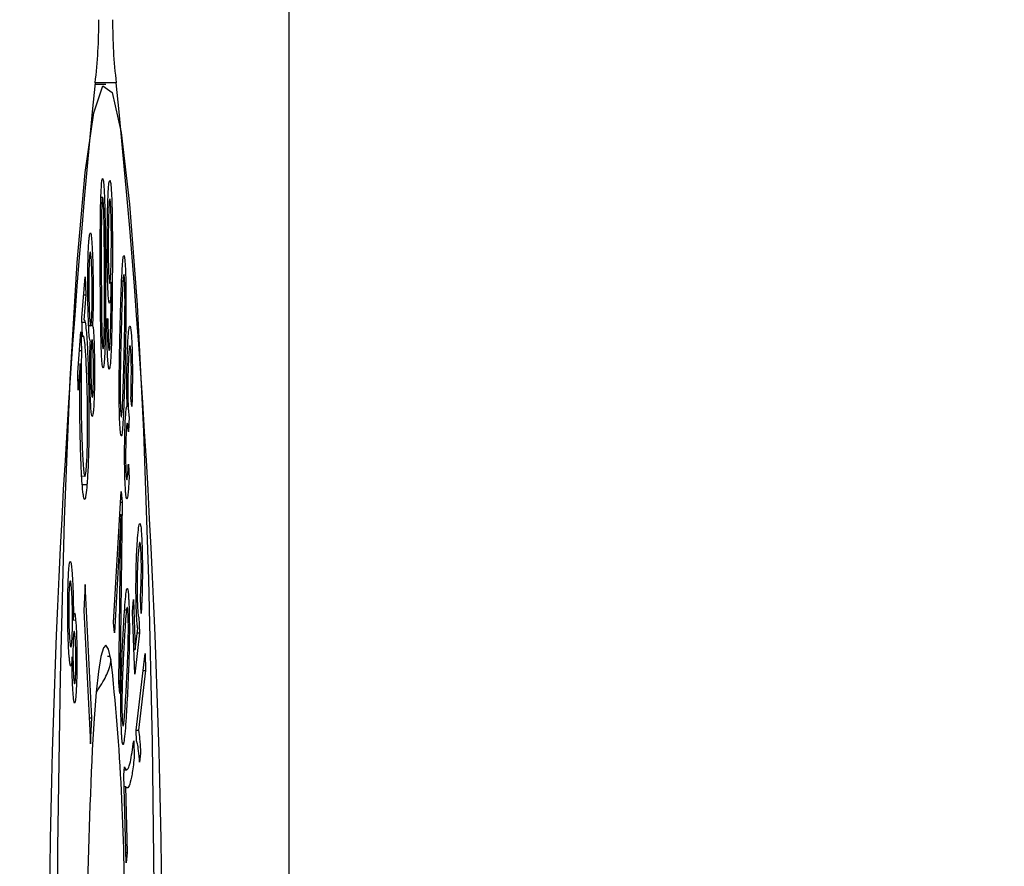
# Model space of a CAD drawing. Header units: millimetres. Extents: x 0 to 1262, y 0 to 420.
# Tile 43 of 99: x 753.45 to 756.98, y 166.33 to 169.37. Entities that reach past the tile are written whole.
import ezdxf

# ---------------------------------------------------------------- set-up
doc = ezdxf.new("R2010")
doc.units = ezdxf.units.MM
doc.header["$PDSIZE"] = -1
doc.layers.add('SLD-0', color=7, linetype='Continuous')
doc.styles.add('SLDTEXTSTYLE0', font='TXT', dxfattribs={"width": 0.75})
doc.dimstyles.new('SLDDIMSTYLE8', dxfattribs={"dimtxt": 3.5, "dimasz": 3.2, "dimexe": 0, "dimexo": 0.0625, "dimgap": 0.875, "dimtad": 0, "dimtih": 1, "dimtoh": 1, "dimdec": 1, "dimlfac": 3, "dimrnd": 1e-09, "dimzin": 4, "dimdsep": 46, "dimtxsty": 'SLDTEXTSTYLE0', "dimblk1": 'NONE', "dimsah": 1, "dimcen": 0, "dimadec": 0, "dimazin": 1, "dimtfac": 1, "dimtdec": 1, "dimtmove": 0, "dimatfit": 3, "dimldrblk": 'NONE', "dimfxl": 1, "dimfrac": 2, "dimtolj": 1, "dimtzin": 12, "dimarcsym": 0})

# ---------------------------------------------------------------- blocks, each defined once
blk = doc.blocks.new('*D106')
at = {"layer": 'Defpoints', "color": 0, "transparency": 16777216}
for p in [(735.6146, 174.5968), (738.2073, 172.0041)]:
    blk.add_point(p, dxfattribs=at)
at = {"layer": 'SLD-0', "color": 0, "lineweight": -2, "transparency": 16777216}
for p, q in [((735.6146, 174.5968), (738.2073, 172.0041)), ((752.8934, 157.318), (740.4701, 169.7413)), ((756.0934, 157.318), (752.8934, 157.318))]:
    blk.add_line(p, q, dxfattribs=at)
at = {"layer": 'SLD-0', "color": 0, "transparency": 16777216}
blk.add_solid([(740.8472, 170.1184), (740.093, 169.3642), (738.2073, 172.0041)], dxfattribs=at)
at = {"layer": 'SLD-0', "color": 0, "transparency": 16777216, "insert": (756.9684, 159.068), "char_height": 3.5, "attachment_point": 1, "style": 'SLDTEXTSTYLE0'}
blk.add_mtext('\\A1;3X∅11.0 [∅0.43]', dxfattribs=at)
blk = doc.blocks.new('_None')

msp = doc.modelspace()

# ---------------------------------------------------------------- linework, layer by layer
at = {"color": 7, "linetype": 'Continuous', "lineweight": 25}
for p, q in [((754.410979, 340.957163), (754.410979, 150.643677)), ((753.753808, 169.133753), (753.714556, 169.133753)), ((753.791745, 169.139309), (753.715871, 169.139309)), ((753.736565, 168.729431), (753.742538, 168.729118)), ((753.743486, 168.728416), (753.743056, 168.728438)), ((753.69996, 168.529154), (753.699594, 168.529173)), ((753.668723, 168.29654), (753.680207, 168.443243)), ((753.680207, 168.443243), (753.682445, 168.379285)), ((753.734348, 168.448749), (753.737972, 168.448763)), ((753.766856, 168.425348), (753.773944, 168.423955)), ((753.815716, 168.428019), (753.811307, 168.428206)), ((753.682445, 168.379285), (753.674994, 168.288574)), ((753.675209, 168.379396), (753.682445, 168.379285)), ((753.671116, 168.228033), (753.668723, 168.29654)), ((753.669283, 168.280499), (753.680003, 168.281045)), ((753.692508, 168.269151), (753.698992, 168.26943)), ((753.700989, 168.269516), (753.706285, 168.269745)), ((753.758296, 168.293764), (753.761807, 168.29335)), ((753.653371, 168.10065), (753.664819, 168.246759)), ((753.664819, 168.246759), (753.667174, 168.179463)), ((753.676411, 168.224436), (753.675363, 168.224489)), ((753.705824, 168.215585), (753.705564, 168.215598)), ((753.659544, 168.179444), (753.667174, 168.179463)), ((753.662752, 168.132337), (753.655575, 168.03751)), ((753.655575, 168.03751), (753.653371, 168.10065)), ((753.662462, 168.118285), (753.665745, 168.118238)), ((753.847654, 167.97818), (753.844441, 168.008931)), ((753.837696, 167.942024), (753.835151, 167.887809)), ((753.835151, 167.887809), (753.834731, 167.894703)), ((753.835075, 167.771457), (753.837494, 167.720242)), ((753.667693, 167.728736), (753.677703, 167.729255)), ((753.669597, 167.699164), (753.68664, 167.698423)), ((753.781714, 167.203909), (753.809245, 167.673527)), ((753.809245, 167.673527), (753.812611, 167.635699)), ((753.812611, 167.635699), (753.804426, 166.948667)), ((753.807019, 167.635555), (753.812611, 167.635699)), ((753.804471, 167.592098), (753.808965, 167.591218)), ((753.804723, 167.511326), (753.785063, 167.166276)), ((753.799747, 167.511517), (753.804723, 167.511326)), ((753.800871, 166.988647), (753.807351, 167.481781)), ((753.680234, 167.3394), (753.675235, 167.246373)), ((753.704578, 166.861811), (753.680234, 167.3394)), ((753.850297, 167.242347), (753.853681, 167.286251)), ((753.853681, 167.286251), (753.860089, 167.1063)), ((753.881077, 167.235875), (753.878686, 167.290012)), ((753.675235, 167.246373), (753.699579, 166.768783)), ((753.82829, 167.247819), (753.821935, 167.248129)), ((753.858287, 167.018144), (753.850297, 167.242347)), ((753.634603, 167.212358), (753.645849, 167.212865)), ((753.785063, 167.166276), (753.781714, 167.203909)), ((753.87323, 167.224473), (753.874655, 167.166759)), ((753.874655, 167.166759), (753.858287, 167.018144)), ((753.860089, 167.1063), (753.868702, 167.182688)), ((753.866927, 167.166951), (753.874655, 167.166759)), ((753.855157, 167.105973), (753.860089, 167.1063)), ((753.863142, 166.817695), (753.895105, 167.092756)), ((753.895105, 167.092756), (753.896558, 167.031271)), ((753.896558, 167.031271), (753.871655, 166.816971)), ((753.887987, 167.031495), (753.896558, 167.031271)), ((753.804426, 166.948667), (753.800871, 166.988647)), ((753.694837, 166.86182), (753.704578, 166.861811)), ((753.699579, 166.768783), (753.704578, 166.861811)), ((753.864081, 166.777862), (753.863142, 166.817695)), ((753.863161, 166.816902), (753.871655, 166.816971)), ((753.854367, 166.779365), (753.85606, 166.717929)), ((753.879243, 166.735139), (753.875468, 166.702593)), ((753.818671, 166.6555), (753.821628, 166.685333)), ((753.820559, 166.674548), (753.829229, 166.675003)), ((753.827358, 166.341445), (753.818671, 166.6555)), ((753.819764, 166.616003), (753.824452, 166.615706)), ((753.824452, 166.615706), (753.831017, 166.378314)), ((753.826335, 166.378417), (753.831017, 166.378314)), ((753.831017, 166.378314), (753.827358, 166.341445))]:
    msp.add_line(p, q, dxfattribs=at)
at = {"color": 7, "linetype": 'Continuous', "lineweight": 25, "flags": 128}
for points in [[(753.710886, 169.031286), (753.743662, 169.128111), (753.776805, 169.104664), (753.809117, 168.961794), (753.839429, 168.704663), (753.866648, 168.342565), (753.889788, 167.888588), (753.908013, 167.359138), (753.920665, 166.773353), (753.927286, 166.152403), (753.927637, 165.518732), (753.921706, 164.895241), (753.909706, 164.304466), (753.892072, 163.767759), (753.869441, 163.304517), (753.84263, 162.931484), (753.812609, 162.662142)], [(753.714477, 162.552906), (753.683023, 162.753816), (753.654126, 163.064839), (753.628833, 163.474732), (753.608056, 163.968682), (753.592547, 164.528836), (753.582867, 165.134948), (753.579365, 165.765112), (753.582167, 166.396552), (753.591174, 167.006447), (753.606058, 167.572752), (753.626282, 168.075001), (753.651116, 168.49504), (753.679661, 168.817689), (753.710886, 169.031286)], [(753.772592, 167.072423), (753.763742, 167.108387), (753.754722, 167.121971), (753.745686, 167.112944), (753.736789, 167.081458), (753.728184, 167.028054), (753.720017, 166.953645), (753.712428, 166.859503), (753.705547, 166.747241)]]:
    msp.add_lwpolyline(points, dxfattribs=at)
at = {"color": 7, "linetype": 'Continuous', "lineweight": 25}
for centre, radius, start, end in [((752.04415, 169.348542), 1.684765, 352.86592, 0.589184), ((755.463466, 169.348542), 1.684765, 179.410816, 187.13408), ((787.008103, 165.80042), 33.459242, 174.2729373, 185.7270627), ((720.499513, 165.80042), 33.459242, 354.2729373, 5.7270627), ((745.708696, 166.186754), 8.112387, 359.5680943, 6.2677523), ((774.346129, 165.806303), 20.662018, 177.389877, 180.918083)]:
    msp.add_arc(centre, radius, start, end, dxfattribs=at)
for points, knots in [([(753.734358, 168.443657), (753.734284, 168.470284), (753.734059, 168.550675), (753.734537, 168.65187), (753.736541, 168.735647), (753.738542, 168.775306), (753.74068, 168.79286), (753.741957, 168.795554), (753.742374, 168.796434)], [0, 0, 0, 0, 0.18763089, 0.56650005, 0.69649027, 0.82783665, 0.94372094, 1, 1, 1, 1]), ([(753.742374, 168.796434), (753.743301, 168.79595), (753.745139, 168.794989), (753.747753, 168.766527), (753.750149, 168.715026), (753.752238, 168.6131), (753.752684, 168.526718), (753.752978, 168.470043)], [0, 0, 0, 0, 0.12289195, 0.24381915, 0.39132242, 0.60064475, 1, 1, 1, 1]), ([(753.759308, 168.580469), (753.75954, 168.607068), (753.760007, 168.660451), (753.761882, 168.724573), (753.764265, 168.768866), (753.766818, 168.789946), (753.768581, 168.789538), (753.769396, 168.78935)], [0, 0, 0, 0, 0.25517195, 0.51209752, 0.68202558, 0.85291827, 1, 1, 1, 1]), ([(753.769396, 168.78935), (753.770465, 168.785153), (753.77261, 168.776732), (753.775222, 168.732884), (753.777236, 168.665517), (753.778026, 168.56644), (753.777749, 168.491195), (753.777593, 168.448913)], [0, 0, 0, 0, 0.14729299, 0.29557201, 0.45898953, 0.69599647, 1, 1, 1, 1]), ([(753.742538, 168.729118), (753.742052, 168.727366), (753.74111, 168.723967), (753.739804, 168.703251), (753.73861, 168.66843), (753.737832, 168.608971), (753.737701, 168.533463), (753.737881, 168.477135), (753.737972, 168.448763)], [0, 0, 0, 0, 0.08701906, 0.16885561, 0.29466373, 0.47175882, 0.73392302, 1, 1, 1, 1]), ([(753.749393, 168.46494), (753.749268, 168.491558), (753.749019, 168.544834), (753.748347, 168.61796), (753.747245, 168.675097), (753.745782, 168.708176), (753.744372, 168.725781), (753.743247, 168.729429), (753.74264, 168.729163), (753.742538, 168.729118)], [0, 0, 0, 0, 0.24785058, 0.49606671, 0.68875265, 0.80342325, 0.89228266, 0.98186063, 1, 1, 1, 1]), ([(753.769021, 168.722488), (753.768483, 168.722268), (753.767467, 168.721853), (753.765877, 168.70446), (753.76444, 168.676167), (753.76331, 168.631239), (753.763051, 168.597462), (753.762906, 168.578519)], [0, 0, 0, 0, 0.14850693, 0.28067014, 0.50073683, 0.72000321, 1, 1, 1, 1]), ([(753.774069, 168.551991), (753.774113, 168.579472), (753.774181, 168.62252), (753.772891, 168.675939), (753.771411, 168.707555), (753.769947, 168.719771), (753.769208, 168.721939), (753.769021, 168.722488)], [0, 0, 0, 0, 0.37525962, 0.58781478, 0.80153911, 0.94977281, 1, 1, 1, 1]), ([(753.690434, 168.33355), (753.690001, 168.359555), (753.689229, 168.405989), (753.689701, 168.476581), (753.691164, 168.534258), (753.693251, 168.57087), (753.694744, 168.583892), (753.695252, 168.58833)], [0, 0, 0, 0, 0.26794157, 0.47841999, 0.68903629, 0.8940124, 1, 1, 1, 1]), ([(753.695252, 168.58833), (753.696484, 168.595069), (753.698701, 168.607204), (753.70199, 168.592635), (753.704711, 168.562599), (753.706781, 168.518116), (753.707635, 168.48254), (753.708031, 168.466074)], [0, 0, 0, 0, 0.23695094, 0.42670768, 0.61567002, 0.822109, 1, 1, 1, 1]), ([(753.766591, 168.348934), (753.765738, 168.352346), (753.764043, 168.359124), (753.761767, 168.394953), (753.760014, 168.445738), (753.759127, 168.512013), (753.759246, 168.557118), (753.759308, 168.580469)], [0, 0, 0, 0, 0.16479254, 0.32733863, 0.54874621, 0.76638508, 1, 1, 1, 1]), ([(753.762906, 168.578519), (753.762853, 168.551018), (753.762776, 168.51075), (753.76393, 168.462332), (753.765183, 168.436247), (753.766532, 168.422949), (753.767346, 168.420523), (753.767661, 168.419584)], [0, 0, 0, 0, 0.39810295, 0.58294132, 0.76862359, 0.91040851, 1, 1, 1, 1]), ([(753.767661, 168.419584), (753.768338, 168.41982), (753.769595, 168.420259), (753.771359, 168.440255), (753.772814, 168.469356), (753.773745, 168.509519), (753.773961, 168.537872), (753.774069, 168.551991)], [0, 0, 0, 0, 0.19046469, 0.35411799, 0.57116094, 0.7864443, 1, 1, 1, 1]), ([(753.696568, 168.525621), (753.695932, 168.519188), (753.694725, 168.506979), (753.693604, 168.474826), (753.693022, 168.438299), (753.69307, 168.398358), (753.693539, 168.372423), (753.693767, 168.359766)], [0, 0, 0, 0, 0.20919243, 0.39703349, 0.5775986, 0.7938688, 1, 1, 1, 1]), ([(753.704684, 168.440349), (753.704145, 168.460852), (753.703277, 168.493836), (753.701084, 168.523296), (753.699031, 168.535319), (753.697464, 168.53182), (753.696703, 168.526557), (753.696568, 168.525621)], [0, 0, 0, 0, 0.34407739, 0.5535201, 0.76354963, 0.95796586, 1, 1, 1, 1]), ([(753.805965, 168.274573), (753.806599, 168.298327), (753.808512, 168.370033), (753.811566, 168.453394), (753.815495, 168.507504), (753.818284, 168.523412), (753.820633, 168.518274), (753.821833, 168.508323), (753.82224, 168.504945)], [0, 0, 0, 0, 0.18642429, 0.56273585, 0.69356178, 0.82577077, 0.94085199, 1, 1, 1, 1]), ([(753.82224, 168.504945), (753.823059, 168.495296), (753.824667, 168.47634), (753.826193, 168.424482), (753.826906, 168.353432), (753.825892, 168.24558), (753.824047, 168.167537), (753.822889, 168.118545)], [0, 0, 0, 0, 0.12654098, 0.24858756, 0.40221558, 0.62473334, 1, 1, 1, 1]), ([(753.701931, 168.274727), (753.702569, 168.281222), (753.703757, 168.29333), (753.704819, 168.325505), (753.705402, 168.361375), (753.705376, 168.401389), (753.704911, 168.427543), (753.704684, 168.440349)], [0, 0, 0, 0, 0.21079478, 0.39292673, 0.57239359, 0.79063671, 1, 1, 1, 1]), ([(753.708031, 168.466074), (753.708471, 168.440037), (753.709182, 168.397925), (753.708795, 168.336751), (753.707757, 168.29587), (753.706699, 168.277081), (753.706285, 168.269745)], [0, 0, 0, 0, 0.37936764, 0.61361094, 0.84912472, 1, 1, 1, 1]), ([(753.738256, 168.1777), (753.737538, 168.201017), (753.736106, 168.24755), (753.734925, 168.338803), (753.734569, 168.404552), (753.734358, 168.443657)], [0, 0, 0, 0, 0.28927825, 0.57729595, 1, 1, 1, 1]), ([(753.737972, 168.448763), (753.738094, 168.42214), (753.73834, 168.36886), (753.739, 168.296097), (753.740086, 168.239213), (753.741531, 168.206356), (753.742927, 168.18859), (753.744077, 168.184467), (753.744718, 168.184807), (753.744859, 168.184882)], [0, 0, 0, 0, 0.24730308, 0.49493233, 0.68351994, 0.79869444, 0.88654853, 0.97499115, 1, 1, 1, 1]), ([(753.744859, 168.184882), (753.745337, 168.186587), (753.746264, 168.189899), (753.747563, 168.210383), (753.748741, 168.244733), (753.749516, 168.30396), (753.749653, 168.379455), (753.74948, 168.436305), (753.749393, 168.46494)], [0, 0, 0, 0, 0.08567378, 0.166413, 0.2932217, 0.46574339, 0.73089314, 1, 1, 1, 1]), ([(753.752978, 168.470043), (753.75305, 168.443421), (753.753269, 168.363047), (753.752799, 168.261708), (753.750783, 168.17797), (753.7488, 168.138007), (753.746656, 168.120596), (753.745383, 168.117877), (753.744958, 168.11697)], [0, 0, 0, 0, 0.18750653, 0.56610014, 0.69650756, 0.82829005, 0.94277041, 1, 1, 1, 1]), ([(753.777593, 168.448913), (753.777423, 168.422472), (753.776909, 168.342686), (753.775613, 168.241063), (753.772632, 168.161945), (753.770123, 168.125934), (753.767594, 168.111414), (753.766126, 168.112638), (753.765516, 168.113147)], [0, 0, 0, 0, 0.17687205, 0.53371154, 0.67396412, 0.81482655, 0.92304679, 1, 1, 1, 1]), ([(753.82061, 168.444559), (753.820152, 168.447679), (753.819261, 168.453747), (753.8176, 168.448691), (753.815659, 168.430543), (753.813393, 168.386666), (753.811287, 168.321591), (753.80993, 168.270185), (753.809246, 168.244285)], [0, 0, 0, 0, 0.08510732, 0.16554854, 0.29044569, 0.46424172, 0.73007559, 1, 1, 1, 1]), ([(753.819634, 168.148539), (753.820228, 168.172744), (753.821416, 168.221194), (753.822728, 168.291088), (753.823302, 168.351353), (753.822894, 168.394297), (753.822149, 168.423368), (753.821269, 168.437817), (753.820718, 168.443459), (753.82061, 168.444559)], [0, 0, 0, 0, 0.24632205, 0.49304909, 0.68497607, 0.80166189, 0.88972363, 0.97848423, 1, 1, 1, 1]), ([(753.773944, 168.423955), (753.773248, 168.407094), (753.772018, 168.377249), (753.769351, 168.350174), (753.767537, 168.349359), (753.766591, 168.348934)], [0, 0, 0, 0, 0.38323031, 0.67832138, 1, 1, 1, 1]), ([(753.771364, 168.242563), (753.771961, 168.267119), (753.772955, 168.308056), (753.773594, 168.37022), (753.773827, 168.406001), (753.773944, 168.423955)], [0, 0, 0, 0, 0.42757829, 0.71278051, 1, 1, 1, 1]), ([(753.698794, 168.212334), (753.697675, 168.214388), (753.69563, 168.218146), (753.693123, 168.250585), (753.691459, 168.289982), (753.690759, 168.319744), (753.690434, 168.33355)], [0, 0, 0, 0, 0.29689621, 0.54295635, 0.78798034, 1, 1, 1, 1]), ([(753.693767, 168.359766), (753.694204, 168.342436), (753.694969, 168.312011), (753.696952, 168.280996), (753.698924, 168.266905), (753.700667, 168.266515), (753.701568, 168.272366), (753.701931, 168.274727)], [0, 0, 0, 0, 0.2885657, 0.50661345, 0.7248176, 0.88900779, 1, 1, 1, 1]), ([(753.674994, 168.288574), (753.675693, 168.288775), (753.67688, 168.289118), (753.678557, 168.286493), (753.67952, 168.282866), (753.680003, 168.281045)], [0, 0, 0, 0, 0.41627324, 0.70696136, 1, 1, 1, 1]), ([(753.680003, 168.281045), (753.681339, 168.272317), (753.684529, 168.251482), (753.688017, 168.195383), (753.689789, 168.148824), (753.690414, 168.132376)], [0, 0, 0, 0, 0.31799899, 0.75908201, 1, 1, 1, 1]), ([(753.706285, 168.269745), (753.707246, 168.267267), (753.708943, 168.262889), (753.71098, 168.235654), (753.712205, 168.204822), (753.712724, 168.182647), (753.712944, 168.173216)], [0, 0, 0, 0, 0.32301476, 0.57072135, 0.81741781, 1, 1, 1, 1]), ([(753.765516, 168.113147), (753.764529, 168.116907), (753.76274, 168.123715), (753.760625, 168.155133), (753.759076, 168.198867), (753.758398, 168.24751), (753.758323, 168.281352), (753.758296, 168.293764)], [0, 0, 0, 0, 0.22707906, 0.41120715, 0.59476003, 0.85137522, 1, 1, 1, 1]), ([(753.761807, 168.29335), (753.761845, 168.286718), (753.761921, 168.27345), (753.762141, 168.247344), (753.762589, 168.229519), (753.762885, 168.217763)], [0, 0, 0, 0, 0.2538574, 0.50791341, 1, 1, 1, 1]), ([(753.80235, 168.005111), (753.802337, 168.032155), (753.80231, 168.08613), (753.803683, 168.177107), (753.80511, 168.238063), (753.805965, 168.274573)], [0, 0, 0, 0, 0.28710977, 0.57300864, 1, 1, 1, 1]), ([(753.831699, 168.171843), (753.832615, 168.192692), (753.83428, 168.230611), (753.837719, 168.262072), (753.841002, 168.270116), (753.843884, 168.259265), (753.845343, 168.241827), (753.845985, 168.234153)], [0, 0, 0, 0, 0.25965543, 0.47223918, 0.68462554, 0.86121579, 1, 1, 1, 1]), ([(753.685907, 168.086786), (753.685069, 168.108385), (753.68319, 168.156791), (753.679145, 168.211803), (753.674745, 168.235339), (753.672068, 168.22995), (753.671116, 168.228033)], [0, 0, 0, 0, 0.24075862, 0.53958318, 0.83614498, 1, 1, 1, 1]), ([(753.766086, 168.179694), (753.766644, 168.179698), (753.767765, 168.179706), (753.769446, 168.19683), (753.770576, 168.219934), (753.771174, 168.237109), (753.771364, 168.242563)], [0, 0, 0, 0, 0.25198389, 0.50597907, 0.84312697, 1, 1, 1, 1]), ([(753.809246, 168.244285), (753.808653, 168.220075), (753.807467, 168.171616), (753.806144, 168.101916), (753.805565, 168.04208), (753.805948, 167.999209), (753.806699, 167.970126), (753.807595, 167.954934), (753.808172, 167.949013), (753.808299, 167.947709)], [0, 0, 0, 0, 0.24545744, 0.49129742, 0.68145748, 0.79566882, 0.88496385, 0.97465322, 1, 1, 1, 1]), ([(753.845985, 168.234153), (753.84686, 168.21936), (753.84847, 168.192153), (753.849532, 168.134972), (753.849683, 168.076955), (753.848964, 168.023149), (753.848044, 167.991562), (753.847654, 167.97818)], [0, 0, 0, 0, 0.2316017, 0.42597374, 0.61946178, 0.83877411, 1, 1, 1, 1]), ([(753.69748, 168.057737), (753.697163, 168.076587), (753.696618, 168.10895), (753.696926, 168.157395), (753.69777, 168.190169), (753.698525, 168.206517), (753.698794, 168.212334)], [0, 0, 0, 0, 0.35334079, 0.60665093, 0.86004884, 1, 1, 1, 1]), ([(753.703156, 168.211716), (753.702669, 168.206881), (753.701689, 168.197156), (753.700775, 168.171052), (753.700308, 168.141597), (753.700336, 168.111218), (753.700675, 168.09197), (753.700836, 168.082806)], [0, 0, 0, 0, 0.20478814, 0.41191119, 0.59934295, 0.80925234, 1, 1, 1, 1]), ([(753.70962, 168.145228), (753.709219, 168.16076), (753.708563, 168.186227), (753.706887, 168.209803), (753.705266, 168.219858), (753.703974, 168.217007), (753.703317, 168.21276), (753.703156, 168.211716)], [0, 0, 0, 0, 0.32679305, 0.53582781, 0.7454804, 0.93746608, 1, 1, 1, 1]), ([(753.762885, 168.217763), (753.7631, 168.212481), (753.7636, 168.200195), (753.764674, 168.184983), (753.76561, 168.181475), (753.766086, 168.179694)], [0, 0, 0, 0, 0.27068713, 0.62962663, 1, 1, 1, 1]), ([(753.843936, 168.178298), (753.843307, 168.185037), (753.842122, 168.197727), (753.840085, 168.197581), (753.838117, 168.18774), (753.836243, 168.16514), (753.835284, 168.142287), (753.834801, 168.130781)], [0, 0, 0, 0, 0.20266468, 0.38170081, 0.56404646, 0.78051079, 1, 1, 1, 1]), ([(753.667174, 168.179463), (753.667005, 168.173619), (753.666667, 168.161929), (753.666158, 168.141718), (753.665896, 168.126809), (753.665745, 168.118238)], [0, 0, 0, 0, 0.29819256, 0.59653497, 1, 1, 1, 1]), ([(753.712944, 168.173216), (753.713358, 168.146743), (753.714045, 168.102764), (753.7133, 168.039638), (753.711866, 167.993128), (753.71008, 167.967135), (753.70894, 167.957457), (753.708622, 167.954759)], [0, 0, 0, 0, 0.31223451, 0.51870152, 0.72519705, 0.92339318, 1, 1, 1, 1]), ([(753.744958, 168.11697), (753.743962, 168.117403), (753.742024, 168.118246), (753.739705, 168.14453), (753.738682, 168.167947), (753.738256, 168.1777)], [0, 0, 0, 0, 0.38127696, 0.74229553, 1, 1, 1, 1]), ([(753.830999, 167.977653), (753.830511, 167.991643), (753.82956, 168.018906), (753.829434, 168.072856), (753.83014, 168.125183), (753.831203, 168.156986), (753.831699, 168.171843)], [0, 0, 0, 0, 0.2367794, 0.4614651, 0.7484274, 1, 1, 1, 1]), ([(753.844441, 168.008931), (753.845022, 168.033763), (753.845921, 168.072151), (753.845932, 168.124638), (753.845223, 168.15571), (753.844467, 168.170454), (753.844011, 168.177199), (753.843936, 168.178298)], [0, 0, 0, 0, 0.4350113, 0.67247245, 0.8217523, 0.97093962, 1, 1, 1, 1]), ([(753.661391, 168.048411), (753.661553, 168.062671), (753.661796, 168.084156), (753.66232, 168.111774), (753.662608, 168.125479), (753.662752, 168.132337)], [0, 0, 0, 0, 0.4964621, 0.74801138, 1, 1, 1, 1]), ([(753.690414, 168.132376), (753.691131, 168.109276), (753.692925, 168.05139), (753.69408, 167.954592), (753.693405, 167.854885), (753.69121, 167.773714), (753.688629, 167.725249), (753.686969, 167.702867), (753.68664, 167.698423)], [0, 0, 0, 0, 0.16290628, 0.4082098, 0.58615372, 0.76399978, 0.95314008, 1, 1, 1, 1]), ([(753.707288, 168.017237), (753.707767, 168.022061), (753.708729, 168.031757), (753.709626, 168.05777), (753.710113, 168.087749), (753.710115, 168.118107), (753.709769, 168.137059), (753.70962, 168.145228)], [0, 0, 0, 0, 0.20377619, 0.40953588, 0.60045959, 0.82776628, 1, 1, 1, 1]), ([(753.808299, 167.947709), (753.808766, 167.944642), (753.809678, 167.938642), (753.811347, 167.944111), (753.813295, 167.963444), (753.815532, 168.00773), (753.817632, 168.072457), (753.818964, 168.123056), (753.819634, 168.148539)], [0, 0, 0, 0, 0.08649737, 0.16921872, 0.29237537, 0.47235822, 0.73426662, 1, 1, 1, 1]), ([(753.834801, 168.130781), (753.834197, 168.111536), (753.833241, 168.081134), (753.833144, 168.032432), (753.833683, 167.99593), (753.834625, 167.973667), (753.835246, 167.964464), (753.835388, 167.962371)], [0, 0, 0, 0, 0.35153917, 0.55533963, 0.7597944, 0.94537754, 1, 1, 1, 1]), ([(753.665745, 168.118238), (753.665493, 168.091599), (753.664907, 168.029606), (753.665936, 167.939553), (753.667558, 167.885752), (753.668245, 167.862946)], [0, 0, 0, 0, 0.30269634, 0.70441125, 1, 1, 1, 1]), ([(753.688849, 167.882349), (753.68889, 167.909502), (753.688981, 167.971012), (753.687466, 168.039505), (753.686212, 168.077543), (753.685907, 168.086786)], [0, 0, 0, 0, 0.37433143, 0.84796587, 1, 1, 1, 1]), ([(753.822889, 168.118545), (753.822256, 168.094777), (753.820347, 168.023034), (753.817287, 167.939757), (753.813361, 167.885645), (753.810572, 167.869415), (753.80821, 167.874191), (753.807004, 167.884283), (753.806598, 167.887679)], [0, 0, 0, 0, 0.18626086, 0.56221579, 0.69283852, 0.82486595, 0.94106861, 1, 1, 1, 1]), ([(753.664422, 167.800998), (753.663702, 167.824039), (753.662016, 167.877999), (753.660992, 167.964989), (753.661277, 168.024626), (753.661391, 168.048411)], [0, 0, 0, 0, 0.30938389, 0.72455985, 1, 1, 1, 1]), ([(753.708622, 167.954759), (753.707559, 167.948797), (753.705631, 167.937982), (753.702747, 167.95003), (753.700336, 167.975825), (753.698532, 168.013908), (753.697805, 168.044221), (753.69748, 168.057737)], [0, 0, 0, 0, 0.23686614, 0.42970453, 0.62181381, 0.83137075, 1, 1, 1, 1]), ([(753.700836, 168.082806), (753.701145, 168.070594), (753.701723, 168.047802), (753.70323, 168.023487), (753.704805, 168.011669), (753.706226, 168.010632), (753.70697, 168.015257), (753.707288, 168.017237)], [0, 0, 0, 0, 0.26035478, 0.48587631, 0.71164136, 0.87659627, 1, 1, 1, 1]), ([(753.806598, 167.887679), (753.805724, 167.897895), (753.804039, 167.917597), (753.802741, 167.963115), (753.802463, 167.992932), (753.80235, 168.005111)], [0, 0, 0, 0, 0.38917458, 0.75051883, 1, 1, 1, 1]), ([(753.823614, 167.911128), (753.824468, 167.929352), (753.825881, 167.959499), (753.828648, 167.978795), (753.830238, 167.978023), (753.830999, 167.977653)], [0, 0, 0, 0, 0.44329862, 0.73331487, 1, 1, 1, 1]), ([(753.835388, 167.962371), (753.835687, 167.958866), (753.836198, 167.952865), (753.836985, 167.946618), (753.837459, 167.943558), (753.837696, 167.942024)], [0, 0, 0, 0, 0.41195277, 0.70518245, 1, 1, 1, 1]), ([(753.825101, 167.676043), (753.824305, 167.689488), (753.822764, 167.715536), (753.821756, 167.770049), (753.821612, 167.825389), (753.822338, 167.873681), (753.823249, 167.900429), (753.823614, 167.911128)], [0, 0, 0, 0, 0.22800437, 0.44174546, 0.63667012, 0.85467545, 1, 1, 1, 1]), ([(753.834731, 167.894703), (753.834126, 167.901841), (753.832997, 167.915178), (753.831036, 167.920432), (753.829241, 167.913553), (753.827661, 167.895586), (753.826908, 167.877919), (753.826521, 167.868839)], [0, 0, 0, 0, 0.22610985, 0.42244347, 0.61923743, 0.80428916, 1, 1, 1, 1]), ([(753.684553, 167.76144), (753.685117, 167.769351), (753.686548, 167.789426), (753.688237, 167.830301), (753.688662, 167.866442), (753.688849, 167.882349)], [0, 0, 0, 0, 0.2669542, 0.67736527, 1, 1, 1, 1]), ([(753.668245, 167.862946), (753.669106, 167.841803), (753.67114, 167.791862), (753.674749, 167.741229), (753.678629, 167.724131), (753.681784, 167.731257), (753.68361, 167.751154), (753.684553, 167.76144)], [0, 0, 0, 0, 0.21907554, 0.51745184, 0.67447481, 0.83171456, 1, 1, 1, 1]), ([(753.826521, 167.868839), (753.826053, 167.853865), (753.825297, 167.829682), (753.825224, 167.79055), (753.825687, 167.759956), (753.826495, 167.741454), (753.827024, 167.733427), (753.827137, 167.7317)], [0, 0, 0, 0, 0.33492833, 0.54093838, 0.74727263, 0.94563069, 1, 1, 1, 1]), ([(753.672993, 167.663916), (753.671717, 167.67552), (753.669509, 167.695605), (753.666642, 167.743834), (753.665226, 167.780314), (753.664422, 167.800998)], [0, 0, 0, 0, 0.37201328, 0.64393147, 1, 1, 1, 1]), ([(753.827137, 167.7317), (753.827649, 167.726096), (753.828647, 167.715151), (753.830482, 167.714354), (753.832518, 167.727342), (753.834006, 167.750183), (753.834861, 167.767183), (753.835075, 167.771457)], [0, 0, 0, 0, 0.19331139, 0.37754929, 0.58931729, 0.89675761, 1, 1, 1, 1]), ([(753.68664, 167.698423), (753.685423, 167.684733), (753.682982, 167.657268), (753.678605, 167.640277), (753.675202, 167.649077), (753.673363, 167.661431), (753.672993, 167.663916)], [0, 0, 0, 0, 0.29464569, 0.59110986, 0.91777111, 1, 1, 1, 1]), ([(753.837494, 167.720242), (753.836454, 167.701838), (753.834666, 167.670197), (753.831398, 167.64588), (753.828404, 167.644962), (753.82631, 167.660484), (753.825334, 167.673049), (753.825101, 167.676043)], [0, 0, 0, 0, 0.30489848, 0.52419356, 0.74463308, 0.93914597, 1, 1, 1, 1]), ([(753.808965, 167.591218), (753.808481, 167.581584), (753.807552, 167.56308), (753.806135, 167.536484), (753.805194, 167.519714), (753.804723, 167.511326)], [0, 0, 0, 0, 0.3518999, 0.6758565, 1, 1, 1, 1]), ([(753.807351, 167.481781), (753.807526, 167.494707), (753.807862, 167.519514), (753.808402, 167.555991), (753.808777, 167.579474), (753.808965, 167.591218)], [0, 0, 0, 0, 0.35225205, 0.67606999, 1, 1, 1, 1]), ([(753.868185, 167.506363), (753.869401, 167.520132), (753.871839, 167.547758), (753.875745, 167.561853), (753.879151, 167.556031), (753.881795, 167.532698), (753.883196, 167.505241), (753.883833, 167.488539), (753.883948, 167.485534)], [0, 0, 0, 0, 0.2396244, 0.48075343, 0.66376685, 0.81535565, 0.96678016, 1, 1, 1, 1]), ([(753.863856, 167.244464), (753.863394, 167.26104), (753.862486, 167.293563), (753.862467, 167.349517), (753.863241, 167.405057), (753.865115, 167.461459), (753.867097, 167.490446), (753.868185, 167.506363)], [0, 0, 0, 0, 0.18228545, 0.35765644, 0.53377261, 0.74397887, 1, 1, 1, 1]), ([(753.881072, 167.446881), (753.880625, 167.456727), (753.879784, 167.475226), (753.877812, 167.489704), (753.875428, 167.492494), (753.872841, 167.478692), (753.87128, 167.46009), (753.870552, 167.451404)], [0, 0, 0, 0, 0.17289585, 0.32481691, 0.52792349, 0.77956927, 1, 1, 1, 1]), ([(753.883948, 167.485534), (753.884518, 167.465548), (753.885555, 167.429159), (753.885581, 167.368154), (753.884706, 167.313517), (753.883072, 167.26894), (753.881684, 167.245929), (753.881077, 167.235875)], [0, 0, 0, 0, 0.23786812, 0.43309233, 0.62779462, 0.83738032, 1, 1, 1, 1]), ([(753.870552, 167.451404), (753.869416, 167.434297), (753.867734, 167.408954), (753.866588, 167.359168), (753.866407, 167.320253), (753.866878, 167.289903), (753.867366, 167.274782), (753.867519, 167.270047)], [0, 0, 0, 0, 0.38158479, 0.56531136, 0.7497362, 0.92162377, 1, 1, 1, 1]), ([(753.618717, 167.336821), (753.619477, 167.356364), (753.620851, 167.391663), (753.623926, 167.41843), (753.627022, 167.42568), (753.630065, 167.414709), (753.631855, 167.396401), (753.632701, 167.387758)], [0, 0, 0, 0, 0.23672567, 0.42759776, 0.61793716, 0.81962347, 1, 1, 1, 1]), ([(753.878686, 167.290012), (753.879527, 167.305683), (753.880842, 167.330191), (753.881808, 167.374325), (753.881969, 167.413133), (753.881369, 167.435701), (753.881072, 167.446881)], [0, 0, 0, 0, 0.37210023, 0.58190659, 0.79288107, 1, 1, 1, 1]), ([(753.632701, 167.387758), (753.633881, 167.372249), (753.635795, 167.347089), (753.637407, 167.293439), (753.637866, 167.249217), (753.63762, 167.222484), (753.637528, 167.212422)], [0, 0, 0, 0, 0.38098635, 0.61810088, 0.85626046, 1, 1, 1, 1]), ([(753.630867, 167.3289), (753.62997, 167.337585), (753.628395, 167.352823), (753.625835, 167.354527), (753.623832, 167.342795), (753.622458, 167.323093), (753.621943, 167.308363), (753.621737, 167.30248)], [0, 0, 0, 0, 0.2906917, 0.51003976, 0.72991921, 0.89212201, 1, 1, 1, 1]), ([(753.622966, 167.079681), (753.621797, 167.095366), (753.619708, 167.123399), (753.617846, 167.185185), (753.617199, 167.247713), (753.6177, 167.300368), (753.618457, 167.327495), (753.618717, 167.336821)], [0, 0, 0, 0, 0.26927778, 0.48126584, 0.69355319, 0.89465083, 1, 1, 1, 1]), ([(753.633929, 167.166074), (753.634228, 167.178644), (753.634786, 167.202174), (753.634584, 167.242736), (753.633781, 167.280145), (753.632406, 167.309596), (753.63133, 167.3231), (753.630867, 167.3289)], [0, 0, 0, 0, 0.21181741, 0.39650898, 0.61638365, 0.83522443, 1, 1, 1, 1]), ([(753.817151, 167.176951), (753.818189, 167.194772), (753.821322, 167.248565), (753.825746, 167.305289), (753.830431, 167.328813), (753.833338, 167.324779), (753.835444, 167.303809), (753.836381, 167.286167), (753.836701, 167.280145)], [0, 0, 0, 0, 0.18618119, 0.56199417, 0.69280788, 0.82502276, 0.94027427, 1, 1, 1, 1]), ([(753.621737, 167.30248), (753.621437, 167.290003), (753.620862, 167.266127), (753.621011, 167.227279), (753.621723, 167.192098), (753.623012, 167.16135), (753.624186, 167.14649), (753.624778, 167.138997)], [0, 0, 0, 0, 0.20989149, 0.40165468, 0.58403072, 0.79024191, 1, 1, 1, 1]), ([(753.836701, 167.280145), (753.837291, 167.265295), (753.838447, 167.236172), (753.838885, 167.176442), (753.838166, 167.104255), (753.835154, 167.011279), (753.831983, 166.951539), (753.830023, 166.914599)], [0, 0, 0, 0, 0.12811801, 0.25124445, 0.40686546, 0.63323075, 1, 1, 1, 1]), ([(753.637528, 167.212422), (753.638459, 167.222363), (753.640058, 167.239443), (753.642683, 167.238615), (753.6445, 167.227128), (753.645502, 167.21654), (753.645849, 167.212865)], [0, 0, 0, 0, 0.35560251, 0.61097279, 0.86497486, 1, 1, 1, 1]), ([(753.834049, 167.235044), (753.83368, 167.241068), (753.832961, 167.252806), (753.83134, 167.259405), (753.829236, 167.256095), (753.826298, 167.231716), (753.823061, 167.18547), (753.820791, 167.146003), (753.819646, 167.126103)], [0, 0, 0, 0, 0.08485067, 0.16533057, 0.28575028, 0.45511377, 0.72525633, 1, 1, 1, 1]), ([(753.868702, 167.182688), (753.868126, 167.186197), (753.866632, 167.1953), (753.864938, 167.217301), (753.864105, 167.238215), (753.863856, 167.244464)], [0, 0, 0, 0, 0.30555667, 0.7924861, 1, 1, 1, 1]), ([(753.867519, 167.270047), (753.867989, 167.259698), (753.8689, 167.239608), (753.870854, 167.22465), (753.872323, 167.222851), (753.873107, 167.224253), (753.87323, 167.224473)], [0, 0, 0, 0, 0.32735278, 0.63549341, 0.9426878, 1, 1, 1, 1]), ([(753.645849, 167.212865), (753.646831, 167.19974), (753.648592, 167.176172), (753.650141, 167.123849), (753.650708, 167.070525), (753.650286, 167.023937), (753.649596, 166.999266), (753.649341, 166.990157)], [0, 0, 0, 0, 0.26136584, 0.46932225, 0.67717537, 0.88081591, 1, 1, 1, 1]), ([(753.827548, 166.965121), (753.828555, 166.983668), (753.830571, 167.020785), (753.833135, 167.077012), (753.834801, 167.129514), (753.835232, 167.172448), (753.83509, 167.204492), (753.834539, 167.224052), (753.834131, 167.233208), (753.834049, 167.235044)], [0, 0, 0, 0, 0.24594926, 0.49220391, 0.68682721, 0.80144633, 0.88924873, 0.97778161, 1, 1, 1, 1]), ([(753.624778, 167.138997), (753.625683, 167.130294), (753.627265, 167.115065), (753.629828, 167.113685), (753.631845, 167.125469), (753.633205, 167.145627), (753.633727, 167.160371), (753.633929, 167.166074)], [0, 0, 0, 0, 0.29166074, 0.51031741, 0.72909547, 0.89521817, 1, 1, 1, 1]), ([(753.644104, 167.15234), (753.643225, 167.160512), (753.641839, 167.17339), (753.639724, 167.171294), (753.638192, 167.159654), (753.637313, 167.143003), (753.636959, 167.132574), (753.636881, 167.130285)], [0, 0, 0, 0, 0.3529008, 0.55619628, 0.76019483, 0.94736002, 1, 1, 1, 1]), ([(753.808696, 166.95017), (753.80919, 166.975514), (753.810177, 167.026104), (753.813186, 167.101464), (753.815665, 167.14866), (753.817151, 167.176951)], [0, 0, 0, 0, 0.28679281, 0.57246575, 1, 1, 1, 1]), ([(753.636881, 167.130285), (753.63665, 167.120829), (753.636186, 167.101827), (753.636292, 167.070561), (753.636858, 167.041624), (753.637849, 167.018001), (753.638723, 167.006828), (753.639131, 167.001625)], [0, 0, 0, 0, 0.20471216, 0.41142261, 0.60133911, 0.81433839, 1, 1, 1, 1]), ([(753.646311, 167.02417), (753.646537, 167.033321), (753.64699, 167.051721), (753.646879, 167.084236), (753.646257, 167.11549), (753.645202, 167.138406), (753.644403, 167.148545), (753.644104, 167.15234)], [0, 0, 0, 0, 0.20008495, 0.40231487, 0.632473, 0.8624477, 1, 1, 1, 1]), ([(753.819646, 167.126103), (753.81864, 167.107534), (753.816626, 167.070374), (753.814051, 167.014368), (753.812395, 166.961994), (753.811948, 166.919198), (753.812099, 166.887219), (753.812646, 166.86706), (753.813072, 166.857604), (753.813168, 166.855459)], [0, 0, 0, 0, 0.24516665, 0.4906526, 0.68419937, 0.79748122, 0.88550107, 0.97402819, 1, 1, 1, 1]), ([(753.633416, 167.080403), (753.63239, 167.068468), (753.630547, 167.04705), (753.627396, 167.04585), (753.62494, 167.05907), (753.623543, 167.073656), (753.622966, 167.079681)], [0, 0, 0, 0, 0.31832597, 0.57123997, 0.82290425, 1, 1, 1, 1]), ([(753.637272, 166.943061), (753.636425, 166.954278), (753.63497, 166.97357), (753.633684, 167.015532), (753.633318, 167.051174), (753.633391, 167.072782), (753.633416, 167.080403)], [0, 0, 0, 0, 0.35305884, 0.60722088, 0.8614725, 1, 1, 1, 1]), ([(753.72076, 166.954193), (753.727335, 166.96401), (753.747728, 166.994458), (753.767678, 167.037708), (753.773986, 167.063589), (753.772689, 167.071805), (753.772592, 167.072423)], [0, 0, 0, 0, 0.185689, 0.57588299, 0.96812133, 1, 1, 1, 1]), ([(753.772592, 167.072423), (753.771129, 167.078073), (753.769488, 167.08441), (753.761124, 167.081781), (753.760218, 167.081496)], [0, 0, 0, 0, 0.89169183, 1, 1, 1, 1]), ([(753.639131, 167.001625), (753.639765, 166.995519), (753.640953, 166.984077), (753.642934, 166.982339), (753.644583, 166.991362), (753.645712, 167.007389), (753.64614, 167.019373), (753.646311, 167.02417)], [0, 0, 0, 0, 0.26143871, 0.48984305, 0.71869013, 0.88739945, 1, 1, 1, 1]), ([(753.649341, 166.990157), (753.648679, 166.972897), (753.64748, 166.941674), (753.644773, 166.918232), (753.642046, 166.911249), (753.639447, 166.920987), (753.637941, 166.93627), (753.637272, 166.943061)], [0, 0, 0, 0, 0.24042275, 0.43493638, 0.62856543, 0.8349609, 1, 1, 1, 1]), ([(753.813168, 166.855459), (753.81352, 166.849685), (753.814224, 166.838148), (753.815841, 166.83128), (753.817983, 166.834923), (753.820929, 166.859972), (753.824154, 166.90629), (753.82641, 166.945405), (753.827548, 166.965121)], [0, 0, 0, 0, 0.0812964, 0.16243102, 0.28573853, 0.45845044, 0.72703734, 1, 1, 1, 1]), ([(753.810448, 166.81114), (753.809816, 166.826952), (753.808598, 166.857415), (753.808271, 166.909011), (753.808575, 166.938494), (753.808696, 166.95017)], [0, 0, 0, 0, 0.3946089, 0.7602649, 1, 1, 1, 1]), ([(753.830023, 166.914599), (753.828985, 166.896771), (753.825854, 166.842962), (753.821429, 166.786089), (753.816736, 166.762568), (753.813813, 166.766424), (753.811704, 166.787532), (753.810765, 166.805176), (753.810448, 166.81114)], [0, 0, 0, 0, 0.18594303, 0.56123155, 0.69246729, 0.82508372, 0.94086916, 1, 1, 1, 1]), ([(753.871655, 166.816971), (753.872964, 166.807067), (753.874976, 166.791851), (753.877471, 166.762479), (753.87865, 166.744282), (753.879243, 166.735139)], [0, 0, 0, 0, 0.48122957, 0.73936517, 1, 1, 1, 1]), ([(753.821628, 166.685333), (753.823016, 166.681832), (753.827188, 166.671313), (753.834217, 166.677846), (753.843932, 166.703045), (753.850463, 166.750809), (753.854367, 166.779365)], [0, 0, 0, 0, 0.125293, 0.37643851, 0.6272031, 1, 1, 1, 1]), ([(753.875468, 166.702593), (753.874285, 166.717009), (753.872001, 166.74486), (753.868129, 166.772377), (753.865451, 166.776006), (753.864081, 166.777862)], [0, 0, 0, 0, 0.3438515, 0.66434385, 1, 1, 1, 1]), ([(753.85606, 166.717929), (753.854786, 166.706788), (753.850964, 166.67334), (753.844194, 166.637217), (753.834893, 166.605114), (753.828268, 166.611835), (753.824452, 166.615706)], [0, 0, 0, 0, 0.12945563, 0.38866201, 0.64786666, 1, 1, 1, 1])]:
    msp.add_open_spline(points, degree=3, knots=knots, dxfattribs=at)

# ---------------------------------------------------------------- dimensions: what is measured, and where the dimension line sits
at = {"layer": 'SLD-0', "color": 250}
dim = msp.add_diameter_dim_2p(p1=(735.614616, 174.596782), p2=(738.207341, 172.004057), text='3X<>', dimstyle='SLDDIMSTYLE8', dxfattribs=at)
dim.commit()
dim.dimension.update_dxf_attribs({"geometry": '*D106', "text_midpoint": (772.280872, 157.318026), "dimtype": 163})

doc.saveas('drawing.dxf')
